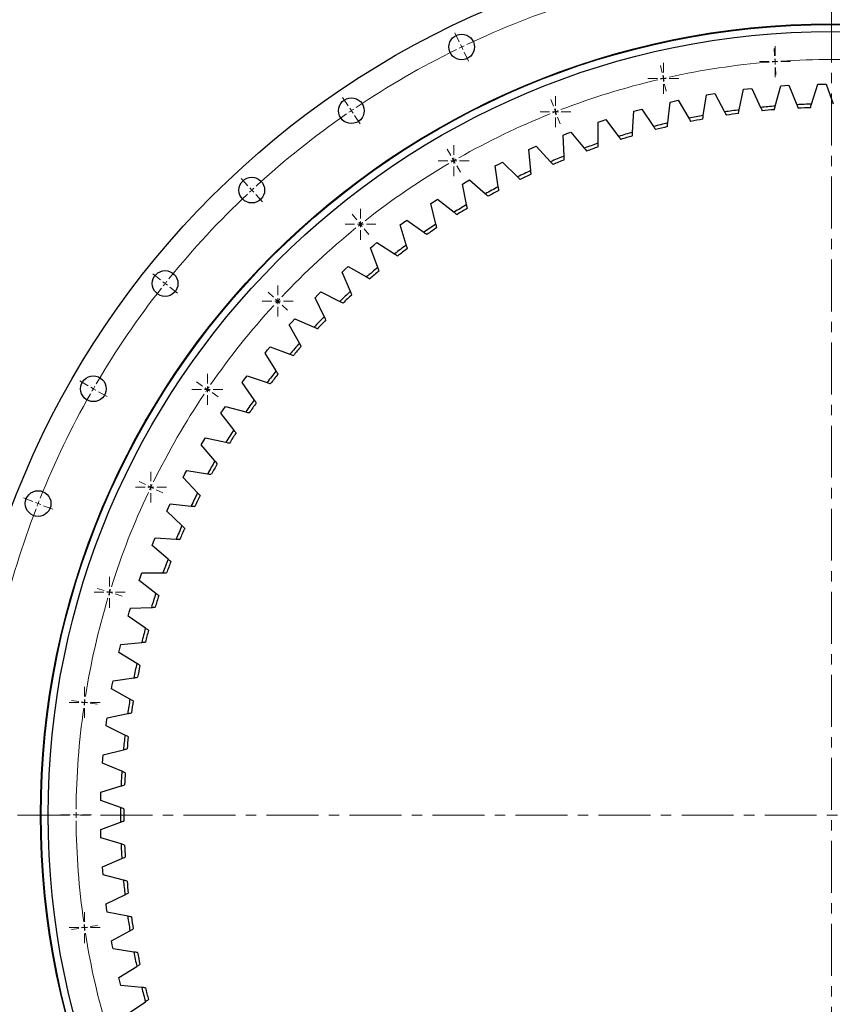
# Model space of a CAD drawing. Header units: millimetres. Extents: x 164 to 6553, y 4648 to 9635.
# Tile 3 of 15: x 870 to 1566, y 5575 to 6419. Entities that reach past the tile are written whole.
import ezdxf

# ---------------------------------------------------------------- set-up
doc = ezdxf.new("R2010")
doc.units = ezdxf.units.MM
doc.header["$LTSCALE"] = 20
doc.linetypes.add('CENTER', pattern=[10.16, 6.35, -1.27, 1.27, -1.27])

# ---------------------------------------------------------------- blocks, each defined once
blk = doc.blocks.new('SW_CENTERMARKSYMBOL_52')
at = {"color": 0, "linetype": 'Continuous', "lineweight": 18}
for p, q in [((0, 5), (0, 13.25)), ((-5, 0), (-13.25, 0)), ((0, 0), (-2.5, 0)), ((0, 0), (0, 2.5)), ((0, 0), (0, -2.5)), ((0, 0), (2.5, 0)), ((5, 0), (13.25, 0)), ((0, -5), (0, -13.25))]:
    blk.add_line(p, q, dxfattribs=at)
blk = doc.blocks.new('SW_CENTERMARKSYMBOL_53')
at = {"color": 0, "linetype": 'Continuous', "lineweight": 18}
for p, q in [((0, 5), (0, 13.25)), ((-5, 0), (-13.25, 0)), ((0, 0), (-2.5, 0)), ((0, 0), (0, 2.5)), ((0, 0), (0, -2.5)), ((0, 0), (2.5, 0)), ((5, 0), (13.25, 0)), ((0, -5), (0, -13.25))]:
    blk.add_line(p, q, dxfattribs=at)
blk = doc.blocks.new('SW_CENTERMARKSYMBOL_54')
at = {"color": 0, "linetype": 'Continuous', "lineweight": 18}
for p, q in [((0, 5), (0, 13.25)), ((-5, 0), (-13.25, 0)), ((0, 0), (-2.5, 0)), ((0, 0), (0, 2.5)), ((0, 0), (0, -2.5)), ((0, 0), (2.5, 0)), ((5, 0), (13.25, 0)), ((0, -5), (0, -13.25))]:
    blk.add_line(p, q, dxfattribs=at)
blk = doc.blocks.new('SW_CENTERMARKSYMBOL_55')
at = {"color": 0, "linetype": 'Continuous', "lineweight": 18}
for p, q in [((0, 5), (0, 13.25)), ((-5, 0), (-13.25, 0)), ((0, 0), (-2.5, 0)), ((0, 0), (0, 2.5)), ((0, 0), (0, -2.5)), ((0, 0), (2.5, 0)), ((5, 0), (13.25, 0)), ((0, -5), (0, -13.25))]:
    blk.add_line(p, q, dxfattribs=at)
blk = doc.blocks.new('SW_CENTERMARKSYMBOL_56')
at = {"color": 0, "linetype": 'Continuous', "lineweight": 18}
for p, q in [((0, 5), (0, 13.25)), ((-5, 0), (-13.25, 0)), ((0, 0), (-2.5, 0)), ((0, 0), (0, 2.5)), ((0, 0), (0, -2.5)), ((0, 0), (2.5, 0)), ((5, 0), (13.25, 0)), ((0, -5), (0, -13.25))]:
    blk.add_line(p, q, dxfattribs=at)
blk = doc.blocks.new('SW_CENTERMARKSYMBOL_57')
at = {"color": 0, "linetype": 'Continuous', "lineweight": 18}
for p, q in [((0, 5), (0, 13.25)), ((-5, 0), (-13.25, 0)), ((0, 0), (-2.5, 0)), ((0, 0), (0, 2.5)), ((0, 0), (0, -2.5)), ((0, 0), (2.5, 0)), ((5, 0), (13.25, 0)), ((0, -5), (0, -13.25))]:
    blk.add_line(p, q, dxfattribs=at)
blk = doc.blocks.new('SW_CENTERMARKSYMBOL_58')
at = {"color": 0, "linetype": 'Continuous', "lineweight": 18}
for p, q in [((0, 5), (0, 13.25)), ((-5, 0), (-13.25, 0)), ((0, 0), (-2.5, 0)), ((0, 0), (0, 2.5)), ((0, 0), (0, -2.5)), ((0, 0), (2.5, 0)), ((5, 0), (13.25, 0)), ((0, -5), (0, -13.25))]:
    blk.add_line(p, q, dxfattribs=at)
blk = doc.blocks.new('SW_CENTERMARKSYMBOL_59')
at = {"color": 0, "linetype": 'Continuous', "lineweight": 18}
for p, q in [((0, 5), (0, 13.25)), ((-5, 0), (-13.25, 0)), ((0, 0), (-2.5, 0)), ((0, 0), (0, 2.5)), ((0, 0), (0, -2.5)), ((0, 0), (2.5, 0)), ((5, 0), (13.25, 0)), ((0, -5), (0, -13.25))]:
    blk.add_line(p, q, dxfattribs=at)
blk = doc.blocks.new('SW_CENTERMARKSYMBOL_60')
at = {"color": 0, "linetype": 'Continuous', "lineweight": 18}
for p, q in [((0, 5), (0, 13.25)), ((-5, 0), (-13.25, 0)), ((0, 0), (-2.5, 0)), ((0, 0), (0, 2.5)), ((0, 0), (0, -2.5)), ((0, 0), (2.5, 0)), ((5, 0), (13.25, 0)), ((0, -5), (0, -13.25))]:
    blk.add_line(p, q, dxfattribs=at)
blk = doc.blocks.new('SW_CENTERMARKSYMBOL_61')
at = {"color": 0, "linetype": 'Continuous', "lineweight": 18}
for p, q in [((0, 5), (0, 13.25)), ((-5, 0), (-13.25, 0)), ((0, 0), (-2.5, 0)), ((0, 0), (0, 2.5)), ((0, 0), (0, -2.5)), ((0, 0), (2.5, 0)), ((5, 0), (13.25, 0)), ((0, -5), (0, -13.25))]:
    blk.add_line(p, q, dxfattribs=at)
blk = doc.blocks.new('SW_CENTERMARKSYMBOL_62')
at = {"color": 0, "linetype": 'Continuous', "lineweight": 18}
for p, q in [((0, 5), (0, 13.25)), ((-5, 0), (-13.25, 0)), ((0, 0), (-2.5, 0)), ((0, 0), (0, 2.5)), ((0, 0), (0, -2.5)), ((0, 0), (2.5, 0)), ((5, 0), (13.25, 0)), ((0, -5), (0, -13.25))]:
    blk.add_line(p, q, dxfattribs=at)
blk = doc.blocks.new('SW_CENTERMARKSYMBOL_63')
at = {"color": 0, "linetype": 'Continuous', "lineweight": 18}
for p, q in [((0, 5), (0, 13.25)), ((-5, 0), (-13.25, 0)), ((0, 0), (-2.5, 0)), ((0, 0), (0, 2.5)), ((0, 0), (0, -2.5)), ((0, 0), (2.5, 0)), ((5, 0), (13.25, 0)), ((0, -5), (0, -13.25))]:
    blk.add_line(p, q, dxfattribs=at)

msp = doc.modelspace()

# ---------------------------------------------------------------- linework, layer by layer
at = {"linetype": 'CENTER', "lineweight": 18, "ltscale": 0.35}
for p, q in [((1565.01, 6497.53), (1565.01, 4977.14)), ((796.65, 5737.35), (2333.36, 5737.33))]:
    msp.add_line(p, q, dxfattribs=at)
at = {"color": 0, "linetype": 'Continuous', "lineweight": 18}
for p, q in [((1246.1, 6399.65), (1242.41, 6407.31)), ((1248.27, 6395.14), (1247.19, 6397.4)), ((1248.27, 6395.14), (1249.36, 6392.89)), ((1516.28, 6387.61), (1515.81, 6393.85)), ((1250.44, 6390.64), (1254.13, 6382.98)), ((1516.66, 6382.63), (1516.47, 6385.12)), ((1419.92, 6373.09), (1418.53, 6379.18)), ((1516.66, 6382.63), (1516.84, 6380.13)), ((1517.03, 6377.64), (1517.5, 6371.41)), ((1421.03, 6368.22), (1420.48, 6370.65)), ((1421.03, 6368.22), (1421.59, 6365.78)), ((1422.15, 6363.34), (1423.54, 6357.25)), ((1150.97, 6344.72), (1146.18, 6351.75)), ((1326.8, 6344.37), (1324.52, 6350.18)), ((1153.78, 6340.59), (1152.37, 6342.66)), ((1328.63, 6339.71), (1327.72, 6342.04)), ((1153.78, 6340.59), (1155.19, 6338.53)), ((1156.6, 6336.46), (1161.39, 6329.44)), ((1328.63, 6339.71), (1329.54, 6337.39)), ((1330.46, 6335.06), (1332.74, 6329.24)), ((1239.01, 6302.09), (1235.88, 6307.5)), ((1241.51, 6297.76), (1240.26, 6299.92)), ((1241.51, 6297.76), (1242.76, 6295.59)), ((1244.01, 6293.43), (1247.13, 6288.01)), ((1065.08, 6276.23), (1059.3, 6282.46)), ((1068.48, 6272.56), (1066.78, 6274.4)), ((1068.48, 6272.56), (1070.18, 6270.73)), ((1071.88, 6268.9), (1077.66, 6262.67)), ((1158.49, 6247.19), (1154.59, 6252.08)), ((1161.61, 6243.28), (1160.05, 6245.24)), ((1161.61, 6243.28), (1163.17, 6241.33)), ((1164.73, 6239.37), (1168.62, 6234.49)), ((990.36, 6195.7), (983.71, 6201)), ((994.27, 6192.58), (992.31, 6194.14)), ((994.27, 6192.58), (996.22, 6191.03)), ((998.18, 6189.47), (1004.82, 6184.17)), ((1087.06, 6180.91), (1082.47, 6185.16)), ((1090.72, 6177.51), (1088.89, 6179.21)), ((1090.72, 6177.51), (1092.55, 6175.81)), ((1094.39, 6174.11), (1098.97, 6169.86)), ((928.48, 6104.94), (921.12, 6109.19)), ((1026.3, 6104.72), (1021.13, 6108.24)), ((932.81, 6102.44), (930.64, 6103.69)), ((932.81, 6102.44), (934.97, 6101.19)), ((937.14, 6099.94), (944.5, 6095.69)), ((1030.43, 6101.9), (1028.36, 6103.31)), ((1030.43, 6101.9), (1032.49, 6100.5)), ((1034.56, 6099.09), (1039.72, 6095.57)), ((977.57, 6020.33), (971.94, 6023.04)), ((982.08, 6018.16), (979.83, 6019.24)), ((982.08, 6018.16), (984.33, 6017.07)), ((986.58, 6015.99), (992.21, 6013.28)), ((880.81, 6005.96), (872.9, 6009.07)), ((885.47, 6004.14), (883.14, 6005.05)), ((885.47, 6004.14), (887.79, 6003.22)), ((890.12, 6002.31), (898.03, 5999.2)), ((941.97, 5929.62), (936, 5931.46)), ((946.75, 5928.14), (944.36, 5928.88)), ((946.75, 5928.14), (949.14, 5927.41)), ((951.53, 5926.67), (957.5, 5924.83)), ((920.29, 5834.61), (914.11, 5835.54)), ((925.23, 5833.87), (922.76, 5834.24)), ((925.23, 5833.87), (927.7, 5833.49)), ((930.18, 5833.12), (936.36, 5832.19)), ((913.01, 5737.44), (906.76, 5737.44)), ((918.01, 5737.44), (915.51, 5737.44)), ((918.01, 5737.44), (920.51, 5737.44)), ((923.01, 5737.44), (929.26, 5737.44)), ((930.18, 5641.75), (936.36, 5642.68)), ((920.29, 5640.26), (914.11, 5639.33)), ((925.23, 5641.01), (922.76, 5640.63)), ((925.23, 5641.01), (927.7, 5641.38))]:
    msp.add_line(p, q, dxfattribs=at)
at = {"lineweight": 25}
for p, q in [((1485.97, 6341.29), (1489.72, 6358.9)), ((1489.72, 6358.9), (1493.21, 6359.33)), ((1493.21, 6359.33), (1496.71, 6359.7)), ((1496.71, 6359.7), (1504.37, 6343.41)), ((1516.91, 6344.53), (1521.55, 6361.93)), ((1521.55, 6361.93), (1525.06, 6362.18)), ((1525.06, 6362.18), (1528.57, 6362.38)), ((1528.57, 6362.38), (1535.39, 6345.72)), ((1547.97, 6346.2), (1553.49, 6363.34)), ((1553.49, 6363.34), (1557.01, 6363.41)), ((1557.01, 6363.41), (1560.53, 6363.43)), ((1560.53, 6363.43), (1566.49, 6346.44)), ((1455.24, 6336.46), (1458.08, 6354.24)), ((1458.08, 6354.24), (1461.55, 6354.85)), ((1461.55, 6354.85), (1465.03, 6355.41)), ((1465.03, 6355.41), (1473.51, 6339.52)), ((1399.12, 6341.08), (1402.52, 6341.99)), ((1402.52, 6341.99), (1412.58, 6327.05)), ((1424.8, 6330.08), (1426.73, 6347.98)), ((1426.73, 6347.98), (1430.16, 6348.76)), ((1430.16, 6348.76), (1433.6, 6349.49)), ((1433.6, 6349.49), (1442.89, 6334.07)), ((1394.72, 6322.15), (1395.74, 6340.12)), ((1395.74, 6340.12), (1399.12, 6341.08)), ((1365.09, 6312.69), (1365.18, 6330.69)), ((1365.18, 6330.69), (1368.51, 6331.82)), ((1368.51, 6331.82), (1371.86, 6332.9)), ((1371.86, 6332.9), (1382.67, 6318.5)), ((1335.15, 6319.72), (1338.42, 6321.02)), ((1335.97, 6301.73), (1335.15, 6319.72)), ((1338.42, 6321.02), (1341.71, 6322.26)), ((1341.71, 6322.26), (1353.24, 6308.43)), ((1305.72, 6307.22), (1308.92, 6308.69)), ((1308.92, 6308.69), (1312.14, 6310.1)), ((1312.14, 6310.1), (1324.36, 6296.88)), ((1307.46, 6289.3), (1305.72, 6307.22)), ((1276.96, 6293.24), (1280.08, 6294.86)), ((1279.62, 6275.43), (1276.96, 6293.24)), ((1280.08, 6294.86), (1283.23, 6296.44)), ((1283.23, 6296.44), (1296.11, 6283.86)), ((1248.96, 6277.8), (1251.99, 6279.59)), ((1252.52, 6260.15), (1248.96, 6277.8)), ((1251.99, 6279.59), (1255.06, 6281.32)), ((1255.06, 6281.32), (1268.56, 6269.42)), ((1221.78, 6260.96), (1224.72, 6262.9)), ((1226.24, 6243.52), (1221.78, 6260.96)), ((1224.72, 6262.9), (1227.69, 6264.79)), ((1227.69, 6264.79), (1241.79, 6253.59)), ((1195.5, 6242.75), (1198.33, 6244.84)), ((1200.84, 6225.56), (1195.5, 6242.75)), ((1198.33, 6244.84), (1201.2, 6246.88)), ((1201.2, 6246.88), (1215.85, 6236.41)), ((1170.18, 6223.23), (1172.9, 6225.45)), ((1172.9, 6225.45), (1175.66, 6227.64)), ((1175.66, 6227.64), (1190.83, 6217.93)), ((1176.39, 6206.33), (1170.18, 6223.23)), ((1148.5, 6204.8), (1151.14, 6207.12)), ((1151.14, 6207.12), (1166.78, 6198.2)), ((1145.89, 6202.43), (1148.5, 6204.8)), ((1152.95, 6185.87), (1145.89, 6202.43)), ((1122.69, 6180.43), (1125.18, 6182.92)), ((1125.18, 6182.92), (1127.7, 6185.37)), ((1127.7, 6185.37), (1143.78, 6177.26)), ((1130.59, 6164.25), (1122.69, 6180.43)), ((1100.65, 6157.26), (1103, 6159.88)), ((1109.37, 6141.51), (1100.65, 6157.26)), ((1103, 6159.88), (1105.4, 6162.46)), ((1105.4, 6162.46), (1121.87, 6155.18)), ((1079.82, 6133.01), (1082.04, 6135.74)), ((1089.33, 6117.72), (1079.82, 6133.01)), ((1082.04, 6135.74), (1084.3, 6138.44)), ((1084.3, 6138.44), (1101.12, 6132.01)), ((1060.25, 6107.72), (1062.33, 6110.56)), ((1070.53, 6092.93), (1060.25, 6107.72)), ((1062.33, 6110.56), (1064.45, 6113.37)), ((1064.45, 6113.37), (1081.57, 6107.81)), ((1042.01, 6081.46), (1043.93, 6084.41)), ((1053.03, 6067.22), (1042.01, 6081.46)), ((1043.93, 6084.41), (1045.91, 6087.32)), ((1045.91, 6087.32), (1063.29, 6082.64)), ((1025.12, 6054.31), (1026.89, 6057.35)), ((1026.89, 6057.35), (1028.72, 6060.36)), ((1028.72, 6060.36), (1046.32, 6056.57)), ((1036.86, 6040.65), (1025.12, 6054.31)), ((1009.65, 6026.33), (1011.26, 6029.45)), ((1011.26, 6029.45), (1012.93, 6032.55)), ((1012.93, 6032.55), (1030.7, 6029.67)), ((1022.06, 6013.29), (1009.65, 6026.33)), ((995.62, 5997.59), (997.07, 6000.8)), ((1008.69, 5985.2), (995.62, 5997.59)), ((997.07, 6000.8), (998.58, 6003.98)), ((998.58, 6003.98), (1016.48, 6002.01)), ((983.08, 5968.18), (984.37, 5971.46)), ((984.37, 5971.46), (985.71, 5974.71)), ((985.71, 5974.71), (1003.68, 5973.66)), ((996.76, 5956.47), (983.08, 5968.18)), ((972.06, 5938.17), (973.18, 5941.5)), ((986.32, 5927.17), (972.06, 5938.17)), ((973.18, 5941.5), (974.35, 5944.82)), ((974.35, 5944.82), (992.35, 5944.69)), ((963.53, 5911.02), (964.53, 5914.39)), ((964.53, 5914.39), (982.52, 5915.18)), ((962.58, 5907.63), (963.53, 5911.02)), ((977.38, 5897.38), (962.58, 5907.63)), ((954.68, 5876.65), (955.45, 5880.08)), ((955.45, 5880.08), (956.28, 5883.5)), ((956.28, 5883.5), (974.2, 5885.2)), ((969.98, 5867.17), (954.68, 5876.65)), ((949.62, 5852.23), (967.43, 5854.84)), ((948.36, 5845.3), (948.96, 5848.77)), ((964.14, 5836.61), (948.36, 5845.3)), ((948.96, 5848.77), (949.62, 5852.23)), ((944.08, 5817.17), (944.56, 5820.65)), ((944.56, 5820.65), (962.21, 5824.18)), ((943.66, 5813.67), (944.08, 5817.17)), ((959.86, 5805.8), (943.66, 5813.67)), ((941.12, 5788.86), (958.57, 5793.28)), ((940.58, 5781.85), (940.82, 5785.36)), ((940.82, 5785.36), (941.12, 5788.86)), ((957.15, 5774.82), (940.58, 5781.85)), ((939.31, 5756.94), (956.51, 5762.25)), ((939.13, 5749.91), (939.19, 5753.42)), ((939.19, 5753.42), (939.31, 5756.94)), ((956.04, 5743.73), (939.13, 5749.91)), ((939.13, 5724.97), (956.04, 5731.14)), ((939.19, 5721.45), (939.13, 5724.97)), ((939.31, 5717.93), (939.19, 5721.45)), ((956.51, 5712.63), (939.31, 5717.93)), ((940.58, 5693.03), (957.15, 5700.06)), ((940.82, 5689.52), (940.58, 5693.03)), ((941.12, 5686.01), (940.82, 5689.52)), ((958.57, 5681.59), (941.12, 5686.01)), ((943.66, 5661.2), (959.86, 5669.07)), ((944.08, 5657.71), (943.66, 5661.2)), ((944.56, 5654.22), (944.08, 5657.71)), ((962.21, 5650.7), (944.56, 5654.22)), ((948.36, 5629.57), (964.14, 5638.26)), ((948.96, 5626.11), (948.36, 5629.57)), ((949.62, 5622.65), (948.96, 5626.11)), ((967.43, 5620.03), (949.62, 5622.65)), ((954.68, 5598.23), (969.98, 5607.71)), ((955.45, 5594.8), (954.68, 5598.23)), ((956.28, 5591.38), (955.45, 5594.8)), ((974.2, 5589.67), (956.28, 5591.38)), ((962.58, 5567.25), (977.38, 5577.5))]:
    msp.add_line(p, q, dxfattribs=at)
for centre, radius in [((1565.01, 5737.44), 750), ((1565.01, 5737.44), 677.5), ((1565.01, 5737.44), 677), ((1565.01, 5737.44), 671), ((1248.27, 6395.14), 11), ((1153.78, 6340.59), 11), ((1068.48, 6272.56), 11), ((994.27, 6192.58), 11), ((932.81, 6102.44), 11), ((885.47, 6004.14), 11)]:
    msp.add_circle(centre, radius, dxfattribs=at)
at = {"color": 0, "linetype": 'Continuous', "lineweight": 18}
for radius, start, end in [(730, 107.53529, 115.32185), (730, 116.10672, 123.89328), (730, 115.71429, 115.9105), (730, 115.51807, 115.71429), (647, 86.15707, 93.84293), (647, 94.72849, 102.41436), (647, 94.28571, 94.5071), (647, 94.06432, 94.28571), (647, 103.29992, 110.98579), (647, 102.85714, 103.07853), (647, 102.63575, 102.85714), (730, 124.0895, 124.28571), (730, 124.67815, 132.46471), (730, 124.28571, 124.48193), (647, 111.87135, 119.55722), (647, 111.42857, 111.64996), (647, 111.20718, 111.42857), (647, 120.44278, 128.12865), (647, 120, 120.22139), (647, 119.77861, 120), (730, 132.66092, 132.85714), (730, 133.24958, 141.03613), (730, 132.85714, 133.05336), (647, 128.57143, 128.79282), (647, 128.35004, 128.57143), (647, 129.01421, 136.70008), (730, 141.42857, 141.62479), (730, 141.23235, 141.42857), (730, 141.82101, 149.60756), (647, 137.58564, 145.27151), (647, 137.14286, 137.36425), (647, 136.92147, 137.14286), (730, 150.39244, 158.17899), (730, 150, 150.19622), (730, 149.80378, 150), (647, 146.15707, 153.84293), (647, 145.71429, 145.93568), (647, 145.4929, 145.71429), (647, 154.72849, 162.41436), (647, 154.28571, 154.5071), (647, 154.06432, 154.28571), (730, 158.57143, 158.76765), (730, 158.37521, 158.57143), (730, 158.96387, 166.75042), (647, 162.63575, 162.85714), (647, 163.29992, 170.98579), (647, 162.85714, 163.07853), (647, 171.20718, 171.42857), (647, 171.87135, 179.55722), (647, 171.42857, 171.64996), (647, 179.77861, 180), (647, 180, 180.22139), (647, 180.44278, 188.12865), (647, 188.35004, 188.57143), (647, 188.57143, 188.79282), (647, 189.01421, 196.70008)]:
    msp.add_arc((1565.01, 5737.44), radius, start, end, dxfattribs=at)
at = {"lineweight": 25}
for radius, start, end in [(609, 94.52994, 95.71396), (606, 94.63026, 95.61364), (609, 91.60311, 92.78713), (606, 91.70343, 92.68681), (609, 100.3836, 101.56762), (606, 100.48392, 101.4673), (609, 97.45677, 98.64079), (606, 97.55709, 98.54047), (609, 103.31043, 104.49445), (606, 103.41075, 104.39413), (609, 106.23726, 107.42128), (606, 106.33758, 107.32096), (609, 109.16409, 110.34811), (606, 109.26441, 110.24779), (609, 112.09092, 113.27494), (606, 112.19123, 113.17462), (609, 115.01775, 116.20177), (606, 115.11806, 116.10145), (609, 117.94458, 119.12859), (606, 118.04489, 119.02828), (609, 120.87141, 122.05542), (606, 120.97172, 121.95511), (609, 123.79823, 124.98225), (606, 123.89855, 124.88194), (609, 126.72506, 127.90908), (606, 126.82538, 127.80877), (609, 129.65189, 130.83591), (606, 129.75221, 130.73559), (609, 132.57872, 133.76274), (606, 132.67904, 133.66242), (609, 135.50555, 136.68957), (606, 135.60587, 136.58925), (609, 138.43238, 139.6164), (606, 138.5327, 139.51608), (609, 141.35921, 142.54323), (606, 141.45953, 142.44291), (609, 144.28604, 145.47006), (606, 144.38636, 145.36974), (609, 147.21287, 148.39689), (606, 147.31319, 148.29657), (609, 150.1397, 151.32372), (606, 150.24001, 151.2234), (609, 153.06653, 154.25055), (606, 153.16684, 154.15023), (609, 155.99336, 157.17737), (606, 156.09367, 157.07706), (609, 158.92019, 160.1042), (606, 159.0205, 160.00389), (609, 161.84702, 163.03103), (606, 161.94733, 162.93072), (609, 164.77384, 165.95786), (606, 164.87416, 165.85755), (609, 167.70067, 168.88469), (606, 167.80099, 168.78438), (609, 170.6275, 171.81152), (606, 170.72782, 171.7112), (609, 173.55433, 174.73835), (606, 173.65465, 174.63803), (609, 176.48116, 177.66518), (606, 176.58148, 177.56486), (609, 179.40799, 180.59201), (606, 179.50831, 180.49169), (609, 182.33482, 183.51884), (606, 182.43514, 183.41852), (609, 185.26165, 186.44567), (606, 185.36197, 186.34535), (609, 188.18848, 189.3725), (606, 188.2888, 189.27218), (609, 191.11531, 192.29933), (606, 191.21562, 192.19901), (609, 194.04214, 195.22616), (606, 194.14245, 195.12584)]:
    msp.add_arc((1565.01, 5737.44), radius, start, end, dxfattribs=at)
for points in [[(1504.37, 6343.41), (1504.82, 6342.45), (1505.28, 6341.49), (1505.73, 6340.53)], [(1516.09, 6341.46), (1516.36, 6342.48), (1516.63, 6343.51), (1516.91, 6344.53)], [(1535.39, 6345.72), (1535.79, 6344.73), (1536.2, 6343.75), (1536.6, 6342.77)], [(1546.99, 6343.17), (1547.32, 6344.18), (1547.64, 6345.19), (1547.97, 6346.2)], [(1442.89, 6334.07), (1443.43, 6333.16), (1443.98, 6332.25), (1444.53, 6331.34)], [(1454.74, 6333.32), (1454.91, 6334.37), (1455.07, 6335.42), (1455.24, 6336.46)], [(1473.51, 6339.52), (1474.01, 6338.59), (1474.51, 6337.65), (1475.01, 6336.72)], [(1485.31, 6338.17), (1485.53, 6339.21), (1485.75, 6340.25), (1485.97, 6341.29)], [(1412.58, 6327.05), (1413.17, 6326.17), (1413.77, 6325.29), (1414.36, 6324.41)], [(1424.46, 6326.91), (1424.57, 6327.97), (1424.68, 6329.02), (1424.8, 6330.08)], [(1382.67, 6318.5), (1383.31, 6317.65), (1383.95, 6316.8), (1384.58, 6315.96)], [(1394.54, 6318.97), (1394.6, 6320.03), (1394.66, 6321.09), (1394.72, 6322.15)], [(1353.24, 6308.43), (1353.92, 6307.62), (1354.6, 6306.8), (1355.28, 6305.99)], [(1365.07, 6309.5), (1365.07, 6310.57), (1365.08, 6311.63), (1365.09, 6312.69)], [(1336.12, 6298.55), (1336.07, 6299.61), (1336.02, 6300.67), (1335.97, 6301.73)], [(1324.36, 6296.88), (1325.08, 6296.1), (1325.8, 6295.32), (1326.52, 6294.54)], [(1296.11, 6283.86), (1296.87, 6283.12), (1297.63, 6282.38), (1298.39, 6281.63)], [(1307.77, 6286.13), (1307.67, 6287.19), (1307.56, 6288.24), (1307.46, 6289.3)], [(1280.09, 6272.28), (1279.93, 6273.33), (1279.77, 6274.38), (1279.62, 6275.43)], [(1268.56, 6269.42), (1269.36, 6268.71), (1270.15, 6268.01), (1270.95, 6267.31)], [(1253.15, 6257.03), (1252.94, 6258.07), (1252.73, 6259.11), (1252.52, 6260.15)], [(1241.79, 6253.59), (1242.62, 6252.93), (1243.45, 6252.27), (1244.28, 6251.61)], [(1227.02, 6240.43), (1226.76, 6241.46), (1226.5, 6242.49), (1226.24, 6243.52)], [(1215.85, 6236.41), (1216.72, 6235.79), (1217.58, 6235.18), (1218.44, 6234.56)], [(1201.78, 6222.52), (1201.47, 6223.53), (1201.15, 6224.55), (1200.84, 6225.56)], [(1190.83, 6217.93), (1191.72, 6217.36), (1192.62, 6216.79), (1193.51, 6216.21)], [(1166.78, 6198.2), (1167.71, 6197.67), (1168.63, 6197.15), (1169.55, 6196.62)], [(1177.49, 6203.34), (1177.12, 6204.34), (1176.76, 6205.33), (1176.39, 6206.33)], [(1154.2, 6182.95), (1153.79, 6183.92), (1153.37, 6184.9), (1152.95, 6185.87)], [(1143.78, 6177.26), (1144.72, 6176.79), (1145.67, 6176.31), (1146.62, 6175.83)], [(1131.99, 6161.39), (1131.53, 6162.34), (1131.06, 6163.3), (1130.59, 6164.25)], [(1121.87, 6155.18), (1122.84, 6154.75), (1123.81, 6154.32), (1124.78, 6153.89)], [(1110.91, 6138.73), (1110.4, 6139.65), (1109.88, 6140.58), (1109.37, 6141.51)], [(1101.12, 6132.01), (1102.11, 6131.63), (1103.1, 6131.25), (1104.09, 6130.87)], [(1091.01, 6115.02), (1090.45, 6115.92), (1089.89, 6116.82), (1089.33, 6117.72)], [(1081.57, 6107.81), (1082.58, 6107.48), (1083.59, 6107.15), (1084.6, 6106.83)], [(1072.35, 6090.32), (1071.74, 6091.19), (1071.14, 6092.06), (1070.53, 6092.93)], [(1063.29, 6082.64), (1064.32, 6082.36), (1065.34, 6082.09), (1066.37, 6081.81)], [(1054.97, 6064.71), (1054.33, 6065.54), (1053.68, 6066.38), (1053.03, 6067.22)], [(1046.32, 6056.57), (1047.36, 6056.35), (1048.4, 6056.13), (1049.43, 6055.9)], [(1038.93, 6038.24), (1038.24, 6039.04), (1037.55, 6039.85), (1036.86, 6040.65)], [(1030.7, 6029.67), (1031.75, 6029.5), (1032.8, 6029.33), (1033.84, 6029.16)], [(1024.26, 6010.98), (1023.53, 6011.75), (1022.79, 6012.52), (1022.06, 6013.29)], [(1016.48, 6002.01), (1017.53, 6001.89), (1018.59, 6001.78), (1019.64, 6001.66)], [(1010.99, 5983.01), (1010.22, 5983.74), (1009.45, 5984.47), (1008.69, 5985.2)], [(1003.68, 5973.66), (1004.74, 5973.59), (1005.8, 5973.53), (1006.86, 5973.47)], [(999.18, 5954.41), (998.37, 5955.1), (997.57, 5955.79), (996.76, 5956.47)], [(992.35, 5944.69), (993.42, 5944.68), (994.48, 5944.67), (995.54, 5944.66)], [(988.84, 5925.23), (988, 5925.88), (987.16, 5926.53), (986.32, 5927.17)], [(982.52, 5915.18), (983.58, 5915.22), (984.64, 5915.27), (985.7, 5915.31)], [(980, 5895.57), (979.13, 5896.17), (978.26, 5896.77), (977.38, 5897.38)], [(974.2, 5885.2), (975.26, 5885.3), (976.32, 5885.4), (977.37, 5885.5)], [(972.69, 5865.49), (971.79, 5866.05), (970.89, 5866.61), (969.98, 5867.17)], [(967.43, 5854.84), (968.48, 5855), (969.53, 5855.15), (970.58, 5855.31)], [(966.92, 5835.08), (965.99, 5835.59), (965.06, 5836.1), (964.14, 5836.61)], [(962.21, 5824.18), (963.25, 5824.38), (964.3, 5824.59), (965.34, 5824.8)], [(962.72, 5804.41), (961.76, 5804.88), (960.81, 5805.34), (959.86, 5805.8)], [(958.57, 5793.28), (959.6, 5793.55), (960.63, 5793.81), (961.66, 5794.07)], [(960.08, 5773.57), (959.11, 5773.99), (958.13, 5774.4), (957.15, 5774.82)], [(956.51, 5762.25), (957.52, 5762.56), (958.54, 5762.87), (959.55, 5763.18)], [(959.03, 5742.64), (958.03, 5743), (957.03, 5743.37), (956.04, 5743.73)], [(956.04, 5731.14), (957.03, 5731.51), (958.03, 5731.87), (959.03, 5732.24)], [(959.55, 5711.69), (958.54, 5712), (957.52, 5712.31), (956.51, 5712.63)], [(957.15, 5700.06), (958.13, 5700.47), (959.11, 5700.89), (960.08, 5701.3)], [(961.66, 5680.81), (960.63, 5681.07), (959.6, 5681.33), (958.57, 5681.59)], [(959.86, 5669.07), (960.81, 5669.53), (961.76, 5670), (962.72, 5670.46)], [(965.34, 5650.07), (964.3, 5650.28), (963.25, 5650.49), (962.21, 5650.7)], [(964.14, 5638.26), (965.06, 5638.77), (965.99, 5639.28), (966.92, 5639.8)], [(970.58, 5619.57), (969.53, 5619.72), (968.48, 5619.88), (967.43, 5620.03)], [(969.98, 5607.71), (970.89, 5608.27), (971.79, 5608.83), (972.69, 5609.38)], [(977.37, 5589.37), (976.32, 5589.47), (975.26, 5589.57), (974.2, 5589.67)], [(977.38, 5577.5), (978.26, 5578.1), (979.13, 5578.7), (980, 5579.31)]]:
    msp.add_open_spline(points, degree=3, dxfattribs=at)

# ---------------------------------------------------------------- block references
at = {"lineweight": 18}
for name, p in [('SW_CENTERMARKSYMBOL_52', (1516.66, 6382.63)), ('SW_CENTERMARKSYMBOL_53', (1421.03, 6368.22)), ('SW_CENTERMARKSYMBOL_54', (1328.63, 6339.71)), ('SW_CENTERMARKSYMBOL_55', (1241.51, 6297.76)), ('SW_CENTERMARKSYMBOL_56', (1161.61, 6243.28)), ('SW_CENTERMARKSYMBOL_57', (1090.72, 6177.51)), ('SW_CENTERMARKSYMBOL_58', (1030.43, 6101.9)), ('SW_CENTERMARKSYMBOL_59', (982.08, 6018.16)), ('SW_CENTERMARKSYMBOL_60', (946.75, 5928.14)), ('SW_CENTERMARKSYMBOL_61', (925.23, 5833.87)), ('SW_CENTERMARKSYMBOL_62', (918.01, 5737.44)), ('SW_CENTERMARKSYMBOL_63', (925.23, 5641.01))]:
    msp.add_blockref(name, p, dxfattribs=at)

doc.saveas('drawing.dxf')
